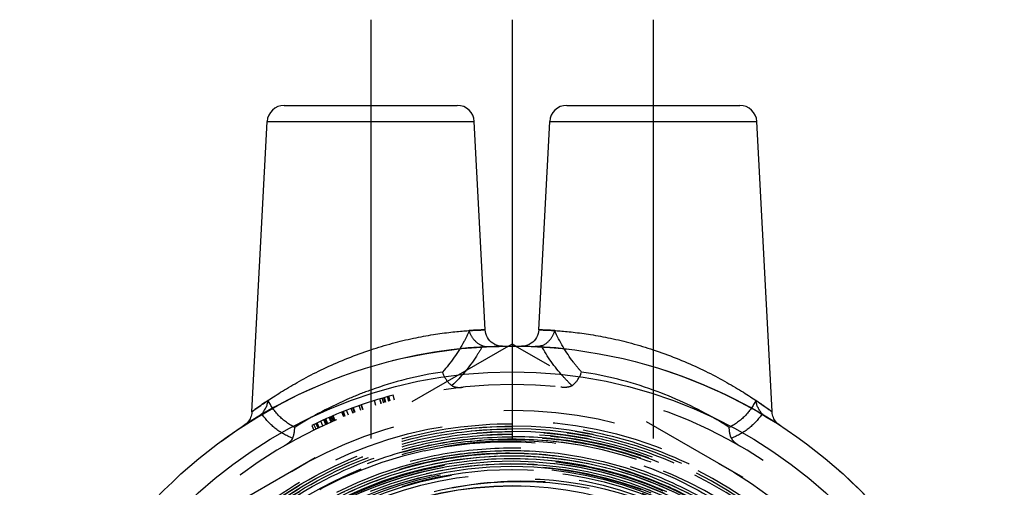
# Model space of a CAD drawing. Header units: millimetres. Extents: x 466.1 to 533.9, y 459.2 to 540.8.
# Tile 2 of 2: x 471.2 to 528.8, y 513.5 to 540.8. Entities that reach past the tile are written whole.
import ezdxf

# ---------------------------------------------------------------- set-up
doc = ezdxf.new("R2010")
doc.units = ezdxf.units.MM
doc.header["$LTSCALE"] = 65.185185
doc.linetypes.add('CENTER', pattern=[0.6, 0.375, -0.075, 0.075, -0.075])
doc.linetypes.add('HIDDEN', pattern=[0.2, 0.1, -0.1])
for name, color, linetype in [('ACHSEN_S', 7, 'CONTINUOUS'), ('FASEN', 7, 'CONTINUOUS'), ('KOERPER', 7, 'CONTINUOUS'), ('KONST.EL_MIT_GEO', 7, 'CONTINUOUS')]:
    doc.layers.add(name, color=color, linetype=linetype)

msp = doc.modelspace()

# ---------------------------------------------------------------- linework, layer by layer
at = {"layer": 'ACHSEN_S', "color": 2, "linetype": 'CENTER'}
msp.add_line((500, 540.834), (500, 459.166), dxfattribs=at)
at = {"layer": 'FASEN', "color": 7, "linetype": 'Continuous'}
for radius in [28.75, 27.25]:
    msp.add_circle((500, 493.034), radius, dxfattribs=at)
at = {"layer": 'KOERPER', "color": 2, "linetype": 'CENTER'}
for p, q in [((491.75, 540.834), (491.75, 513.217)), ((508.25, 540.834), (508.25, 512.569))]:
    msp.add_line(p, q, dxfattribs=at)
at = {"layer": 'KOERPER', "color": 8, "linetype": 'HIDDEN'}
msp.add_circle((500, 493.034), 28.75, dxfattribs=at)
at = {"layer": 'KONST.EL_MIT_GEO', "color": 7, "linetype": 'Continuous'}
for p, q in [((486.699, 535.834), (496.801, 535.834)), ((503.199, 535.834), (513.301, 535.834)), ((484.812, 517.944), (485.7, 534.886)), ((485.7, 534.886), (497.8, 534.886)), ((498.437, 522.726), (497.8, 534.886)), ((501.563, 522.726), (502.2, 534.886)), ((502.2, 534.886), (514.3, 534.886)), ((515.187, 517.954), (514.3, 534.886)), ((500, 521.901), (499.787, 521.778)), ((500.213, 521.778), (500, 521.901))]:
    msp.add_line(p, q, dxfattribs=at)
at = {"layer": 'KONST.EL_MIT_GEO', "color": 8, "linetype": 'HIDDEN'}
for p, q in [((499.787, 521.778), (475.213, 507.591)), ((524.787, 507.591), (500.213, 521.778)), ((492.367, 518.411), (492.28, 518.698)), ((492.377, 518.414), (492.291, 518.701)), ((492.506, 518.452), (492.421, 518.74)), ((492.596, 518.478), (492.512, 518.767)), ((492.633, 518.489), (492.549, 518.777)), ((492.815, 518.541), (492.734, 518.83)), ((492.826, 518.544), (492.745, 518.833)), ((492.885, 518.561), (492.804, 518.85)), ((493.141, 518.631), (493.064, 518.921)), ((490.715, 517.854), (490.61, 518.135)), ((490.807, 517.888), (490.703, 518.169)), ((490.848, 517.903), (490.745, 518.185)), ((491.18, 518.023), (491.08, 518.306)), ((491.289, 518.061), (491.191, 518.345)), ((491.306, 518.067), (491.207, 518.35)), ((492.054, 518.314), (491.964, 518.601)), ((489.19, 517.228), (489.067, 517.502)), ((489.243, 517.252), (489.122, 517.527)), ((489.434, 517.336), (489.314, 517.611)), ((489.479, 517.356), (489.36, 517.631)), ((489.493, 517.362), (489.374, 517.637)), ((489.567, 517.394), (489.449, 517.669)), ((489.64, 517.425), (489.523, 517.701)), ((489.668, 517.437), (489.551, 517.713)), ((490.183, 517.648), (490.072, 517.927)), ((490.226, 517.665), (490.115, 517.944)), ((490.261, 517.679), (490.151, 517.958)), ((490.448, 517.752), (490.34, 518.032)), ((488.304, 517.147), (488.435, 516.877)), ((488.558, 516.936), (488.429, 517.207)), ((488.679, 516.994), (488.551, 517.265)), ((488.568, 517.273), (488.696, 517.002)), ((488.745, 517.025), (488.618, 517.297)), ((488.955, 517.122), (488.83, 517.395)), ((489.13, 517.202), (489.007, 517.475))]:
    msp.add_line(p, q, dxfattribs=at)
at = {"layer": 'KONST.EL_MIT_GEO', "color": 7, "linetype": 'Continuous'}
for points in [[(499.452, 521.779), (499.333, 521.784), (499.215, 521.803), (499.101, 521.836), (498.991, 521.883), (498.888, 521.942), (498.792, 522.013), (498.706, 522.095), (498.63, 522.186), (498.565, 522.286), (498.513, 522.393), (498.473, 522.506), (498.448, 522.622), (498.437, 522.726)], [(501.563, 522.726), (501.552, 522.622), (501.527, 522.506), (501.487, 522.393), (501.435, 522.286), (501.37, 522.186), (501.294, 522.095), (501.208, 522.013), (501.112, 521.942), (501.009, 521.883), (500.899, 521.836), (500.785, 521.803), (500.667, 521.784), (500.548, 521.779)], [(484.812, 517.943), (484.812, 517.931), (484.803, 517.845), (484.786, 517.763), (484.764, 517.683), (484.735, 517.607), (484.702, 517.535), (484.663, 517.467), (484.619, 517.403), (484.572, 517.344), (484.522, 517.289), (484.469, 517.24), (484.413, 517.195), (484.358, 517.156)], [(515.642, 517.156), (515.587, 517.195), (515.531, 517.24), (515.478, 517.289), (515.428, 517.344), (515.381, 517.403), (515.337, 517.467), (515.298, 517.535), (515.265, 517.607), (515.236, 517.683), (515.214, 517.763), (515.197, 517.845), (515.188, 517.931), (515.188, 517.943)]]:
    msp.add_lwpolyline(points, dxfattribs=at)
at = {"layer": 'KONST.EL_MIT_GEO', "color": 8, "linetype": 'HIDDEN'}
for points in [[(489.778, 513.262), (490.984, 513.826), (492.221, 514.318), (493.485, 514.737), (494.771, 515.08), (496.075, 515.348), (497.392, 515.539), (498.719, 515.651), (500.049, 515.686), (501.379, 515.643), (502.705, 515.521), (504.021, 515.322), (505.322, 515.046), (506.606, 514.694), (507.866, 514.268), (509.099, 513.768), (510.3, 513.196)], [(490.03, 513.216), (491.235, 513.766), (492.47, 514.244), (493.731, 514.649), (495.014, 514.979), (496.314, 515.233), (497.626, 515.41), (498.947, 515.509), (500.271, 515.531), (501.594, 515.475), (502.911, 515.341), (504.218, 515.129), (505.51, 514.841), (506.783, 514.478), (508.033, 514.041), (509.254, 513.53)], [(490.497, 513.27), (491.707, 513.794), (492.945, 514.245), (494.207, 514.622), (495.49, 514.925), (496.788, 515.151), (498.097, 515.3), (499.412, 515.372), (500.73, 515.367), (502.044, 515.284), (503.352, 515.123), (504.648, 514.886), (505.927, 514.572), (507.186, 514.184), (508.419, 513.723), (509.623, 513.189)], [(491.183, 513.41), (492.402, 513.894), (493.647, 514.304), (494.914, 514.641), (496.198, 514.902), (497.496, 515.087), (498.802, 515.195), (500.113, 515.225), (501.423, 515.178), (502.727, 515.054), (504.022, 514.853), (505.303, 514.577), (506.566, 514.224), (507.805, 513.798), (509.017, 513.3)], [(491.238, 513.267), (492.444, 513.746), (493.676, 514.154), (494.93, 514.488), (496.202, 514.747), (497.486, 514.932), (498.779, 515.04), (500.076, 515.073), (501.373, 515.029), (502.664, 514.908), (503.947, 514.712), (505.215, 514.441), (506.465, 514.096), (507.693, 513.677), (508.894, 513.187)], [(491.731, 513.307), (492.94, 513.758), (494.174, 514.137), (495.429, 514.442), (496.699, 514.673), (497.98, 514.828), (499.268, 514.908), (500.559, 514.912), (501.847, 514.839), (503.129, 514.691), (504.4, 514.467), (505.656, 514.169), (506.891, 513.798), (508.103, 513.354)], [(492.447, 513.42), (493.664, 513.829), (494.903, 514.166), (496.16, 514.428), (497.43, 514.616), (498.709, 514.729), (499.993, 514.766), (501.276, 514.727), (502.554, 514.612), (503.824, 514.423), (505.08, 514.158), (506.318, 513.82), (507.534, 513.409)], [(496.482, 513.515), (497.616, 513.701), (498.76, 513.825), (499.909, 513.885), (501.062, 513.881), (502.213, 513.814), (503.36, 513.683), (504.499, 513.489)]]:
    msp.add_lwpolyline(points, dxfattribs=at)
for radius in [25, 24.386, 21.75, 21.639, 21.5, 21.293, 20.586]:
    msp.add_circle((500, 493.034), radius, dxfattribs=at)
at = {"layer": 'KONST.EL_MIT_GEO', "color": 7, "linetype": 'Continuous'}
msp.add_circle((500, 493.034), 20.6, dxfattribs=at)
for centre, start, end in [((486.699, 534.834), 89.99991, 176.99999), ((496.801, 534.834), 3.00001, 90.00009), ((503.199, 534.834), 89.99991, 176.99999), ((513.301, 534.834), 3.00001, 90.00009)]:
    msp.add_arc(centre, 1, start, end, dxfattribs=at)
at = {"layer": 'KONST.EL_MIT_GEO', "color": 8, "linetype": 'HIDDEN'}
for centre, radius, start, end in [((500, 493.034), 28.75, 91.08779, 122.96108), ((500, 493.034), 28.75, 57.03878, 88.91221), ((499.008, 499.134), 21.352, 98.26346, 109.87251), ((500.956, 498.993), 21.497, 70.1668, 81.69723), ((500, 493.034), 26.5, 0, 180), ((500, 493.034), 26.8, 105, 115.86716), ((500.433, 496.782), 26.302, 123.92476, 126.43361), ((499.976, 493.042), 24.064, 47.52923, 89.94399), ((499.976, 493.042), 23.911, 47.52179, 89.94366), ((499.976, 493.042), 23.757, 47.51644, 89.9433), ((499.985, 493.057), 23.71, 335.21315, 89.964), ((499.985, 493.057), 23.588, 335.21278, 89.96395), ((499.972, 492.993), 23.5, 80.13844, 89.93163), ((500, 493.034), 23.301, 80.19051, 152.64611), ((500, 493.034), 23.21, 19.31024, 102.78554), ((499.972, 492.993), 23.347, 80.13958, 89.92958), ((500.007, 493.179), 23.155, 334.90808, 80.14079), ((499.987, 493.058), 23.432, 335.58699, 80.14835), ((500, 493.034), 22.325, 23.71408, 230.58985), ((499.785, 493.139), 23.061, 102.3215, 152.63304), ((500, 493.034), 22.125, 325.19034, 201.35593), ((500.006, 493.044), 21.514, 90.01527, 211.78223), ((500.01, 493.033), 21.526, 51.98273, 90.02721), ((500.425, 493.009), 21.016, 69.71332, 103.59961), ((499.979, 493.046), 22.007, 50.87096, 70.98967)]:
    msp.add_arc(centre, radius, start, end, dxfattribs=at)
at = {"layer": 'KONST.EL_MIT_GEO', "color": 7, "linetype": 'Continuous'}
for points, knots in [([(491.75, 521.565), (492.168, 521.703), (492.997, 521.952), (494.22, 522.246), (495.362, 522.457), (496.242, 522.575), (496.868, 522.638), (497.265, 522.671), (497.609, 522.693), (497.895, 522.708), (498.096, 522.716), (498.226, 522.721), (498.301, 522.722), (498.355, 522.725), (498.403, 522.724), (498.416, 522.728), (498.439, 522.725), (498.437, 522.726)], [0, 0, 0, 0, 0.193949, 0.380827, 0.553651, 0.705554, 0.771715, 0.830449, 0.881166, 0.923371, 0.956641, 0.969822, 0.980649, 0.989098, 0.995151, 0.99879, 1, 1, 1, 1]), ([(501.563, 522.726), (501.561, 522.724), (501.584, 522.728), (501.597, 522.724), (501.645, 522.725), (501.699, 522.722), (501.774, 522.721), (501.904, 522.716), (502.105, 522.708), (502.391, 522.693), (502.735, 522.671), (503.132, 522.638), (503.758, 522.575), (504.638, 522.457), (505.78, 522.246), (507.003, 521.952), (507.832, 521.703), (508.25, 521.565)], [0, 0, 0, 0, 0.001211, 0.004851, 0.010905, 0.019355, 0.030183, 0.043365, 0.076636, 0.118842, 0.169559, 0.228294, 0.294455, 0.446358, 0.619181, 0.806057, 1, 1, 1, 1]), ([(484.812, 517.943), (484.816, 517.941), (484.823, 517.953), (484.836, 517.959), (484.861, 517.98), (484.904, 518.01), (484.97, 518.059), (485.054, 518.119), (485.198, 518.223), (485.419, 518.378), (485.727, 518.59), (486.09, 518.83), (486.502, 519.093), (487.132, 519.477), (488.01, 519.973), (489.164, 520.55), (490.421, 521.094), (491.3, 521.415), (491.75, 521.565)], [0, 0, 0, 0, 0.001525, 0.00342, 0.006061, 0.013553, 0.023941, 0.037114, 0.052939, 0.092001, 0.13998, 0.19572, 0.258191, 0.326463, 0.477351, 0.643069, 0.818937, 1, 1, 1, 1]), ([(508.25, 521.565), (508.7, 521.415), (509.579, 521.095), (510.835, 520.55), (511.99, 519.973), (512.868, 519.477), (513.498, 519.093), (513.91, 518.831), (514.272, 518.59), (514.581, 518.378), (514.829, 518.204), (514.998, 518.081), (515.093, 518.013), (515.148, 517.971), (515.164, 517.963), (515.19, 517.939), (515.188, 517.943)], [0, 0, 0, 0, 0.181034, 0.356877, 0.522579, 0.673458, 0.741736, 0.804205, 0.859958, 0.907941, 0.947014, 0.976028, 0.986415, 0.993924, 0.998477, 1, 1, 1, 1])]:
    msp.add_open_spline(points, degree=3, knots=knots, dxfattribs=at)
at = {"layer": 'KONST.EL_MIT_GEO', "color": 8, "linetype": 'HIDDEN'}
for points, knots in [([(497.507, 522.687), (497.413, 522.473), (496.99, 521.607), (496.425, 520.811), (495.939, 520.265)], [0, 0, 0, 0, 0.241719, 1, 1, 1, 1]), ([(498.437, 522.726), (498.433, 522.728), (498.411, 522.722), (498.368, 522.727), (498.293, 522.722), (498.191, 522.72), (498.059, 522.715), (497.828, 522.705), (497.641, 522.695), (497.507, 522.687)], [0, 0, 0, 0, 0.01603, 0.063939, 0.143576, 0.254563, 0.396429, 0.568628, 1, 1, 1, 1]), ([(498.282, 521.796), (498.092, 521.862), (497.748, 522.115), (497.556, 522.489), (497.507, 522.687)], [0, 0, 0, 0, 0.497197, 1, 1, 1, 1]), ([(502.493, 522.687), (502.359, 522.695), (502.172, 522.705), (501.941, 522.715), (501.809, 522.72), (501.707, 522.721), (501.632, 522.727), (501.589, 522.721), (501.567, 522.729), (501.563, 522.726)], [0, 0, 0, 0, 0.431387, 0.603592, 0.74546, 0.856446, 0.936078, 0.983981, 1, 1, 1, 1]), ([(501.718, 521.796), (501.908, 521.862), (502.252, 522.115), (502.444, 522.489), (502.493, 522.687)], [0, 0, 0, 0, 0.497194, 1, 1, 1, 1]), ([(504.061, 520.265), (503.894, 520.452), (503.281, 521.196), (502.781, 522.034), (502.493, 522.687)], [0, 0, 0, 0, 0.259917, 1, 1, 1, 1]), ([(498.282, 521.796), (498.171, 521.59), (497.671, 520.747), (497.032, 519.989), (496.495, 519.471)], [0, 0, 0, 0, 0.239316, 1, 1, 1, 1]), ([(498.282, 521.796), (498.31, 521.787), (498.427, 521.755), (498.55, 521.747), (498.641, 521.752)], [0, 0, 0, 0, 0.243144, 1, 1, 1, 1]), ([(501.718, 521.796), (501.69, 521.787), (501.573, 521.755), (501.45, 521.747), (501.359, 521.752)], [0, 0, 0, 0, 0.243144, 1, 1, 1, 1]), ([(503.505, 519.471), (503.32, 519.65), (502.639, 520.354), (502.061, 521.16), (501.718, 521.796)], [0, 0, 0, 0, 0.262262, 1, 1, 1, 1]), ([(496.495, 519.471), (496.366, 519.56), (496.14, 519.807), (495.994, 520.103), (495.939, 520.265)], [0, 0, 0, 0, 0.479138, 1, 1, 1, 1]), ([(503.505, 519.471), (503.567, 519.514), (503.813, 519.73), (503.981, 520.027), (504.061, 520.265)], [0, 0, 0, 0, 0.231057, 1, 1, 1, 1]), ([(496.495, 519.471), (496.583, 519.411), (496.81, 519.359), (497.03, 519.367), (497.145, 519.38)], [0, 0, 0, 0, 0.47903, 1, 1, 1, 1]), ([(503.505, 519.471), (503.417, 519.411), (503.19, 519.359), (502.97, 519.367), (502.855, 519.38)], [0, 0, 0, 0, 0.479028, 1, 1, 1, 1]), ([(491.75, 519.215), (491.34, 519.067), (489.804, 518.462), (488.338, 517.686), (487.311, 517.038)], [0, 0, 0, 0, 0.264169, 1, 1, 1, 1]), ([(512.689, 517.038), (512.367, 517.242), (510.951, 518.089), (509.443, 518.785), (508.25, 519.215)], [0, 0, 0, 0, 0.230988, 1, 1, 1, 1]), ([(487.311, 517.038), (486.97, 517.202), (486.352, 517.656), (485.924, 518.281), (485.754, 518.606)], [0, 0, 0, 0, 0.507436, 1, 1, 1, 1]), ([(514.246, 518.606), (514.076, 518.281), (513.648, 517.656), (513.03, 517.202), (512.689, 517.038)], [0, 0, 0, 0, 0.492603, 1, 1, 1, 1]), ([(515.188, 517.943), (515.183, 517.948), (515.16, 517.961), (515.115, 517.997), (515.037, 518.052), (514.878, 518.169), (514.612, 518.357), (514.38, 518.517), (514.246, 518.606)], [0, 0, 0, 0, 0.017067, 0.067629, 0.150991, 0.265751, 0.582039, 1, 1, 1, 1]), ([(487.189, 516.403), (486.816, 516.545), (486.128, 516.935), (485.601, 517.52), (485.387, 517.83)], [0, 0, 0, 0, 0.514601, 1, 1, 1, 1]), ([(514.613, 517.83), (514.399, 517.52), (513.872, 516.935), (513.184, 516.544), (512.811, 516.403)], [0, 0, 0, 0, 0.485539, 1, 1, 1, 1]), ([(500, 517.229), (497.709, 517.231), (493.1, 516.576), (486.762, 513.694), (481.483, 509.146), (477.697, 503.299), (475.705, 496.623), (475.668, 489.656), (477.585, 482.963), (480.073, 479.029), (481.559, 477.285)], [0, 0, 0, 0, 0.124999, 0.249998, 0.374998, 0.499998, 0.624998, 0.749998, 0.874999, 1, 1, 1, 1]), ([(481.652, 477.365), (480.174, 479.099), (477.698, 483.014), (475.791, 489.673), (475.827, 496.605), (477.81, 503.247), (481.577, 509.065), (486.829, 513.59), (493.135, 516.457), (497.721, 517.108), (500, 517.106)], [0, 0, 0, 0, 0.125001, 0.250002, 0.375002, 0.500002, 0.625002, 0.750002, 0.875001, 1, 1, 1, 1]), ([(500, 517.075), (498.426, 517.077), (495.27, 516.769), (490.725, 515.393), (486.534, 513.154), (482.861, 510.141), (479.847, 506.468), (477.608, 502.278), (476.229, 497.732), (475.765, 493.004), (476.232, 488.276), (477.612, 483.73), (479.852, 479.54), (482.866, 475.867), (486.538, 472.853), (490.727, 470.612), (495.271, 469.23), (498.426, 468.917), (500, 468.916)], [0, 0, 0, 0, 0.062502, 0.125, 0.187501, 0.250001, 0.3125, 0.375, 0.437499, 0.499999, 0.562498, 0.624998, 0.687499, 0.750001, 0.8125, 0.875001, 0.937498, 1, 1, 1, 1]), ([(481.77, 477.463), (480.301, 479.187), (477.84, 483.077), (475.945, 489.694), (475.981, 496.582), (477.951, 503.181), (481.694, 508.962), (486.912, 513.459), (493.178, 516.308), (497.735, 516.955), (500, 516.953)], [0, 0, 0, 0, 0.125003, 0.250003, 0.375002, 0.500001, 0.625, 0.749999, 0.875, 1, 1, 1, 1]), ([(487.189, 516.403), (487.21, 516.449), (487.286, 516.653), (487.312, 516.873), (487.311, 517.038)], [0, 0, 0, 0, 0.234861, 1, 1, 1, 1]), ([(500, 468.916), (501.579, 468.914), (504.745, 469.223), (509.305, 470.604), (513.509, 472.849), (517.194, 475.872), (520.217, 479.556), (522.464, 483.76), (523.846, 488.321), (524.312, 493.064), (523.844, 497.807), (522.46, 502.367), (520.212, 506.57), (517.189, 510.255), (513.505, 513.279), (509.302, 515.527), (504.744, 516.913), (501.579, 517.227), (500, 517.229)], [0, 0, 0, 0, 0.062502, 0.125001, 0.187501, 0.25, 0.3125, 0.375, 0.437499, 0.5, 0.5625, 0.625, 0.6875, 0.749999, 0.812499, 0.875, 0.937498, 1, 1, 1, 1]), ([(500, 469.069), (501.569, 469.067), (504.714, 469.374), (509.246, 470.746), (513.423, 472.977), (517.085, 475.981), (520.089, 479.642), (522.321, 483.819), (523.695, 488.351), (524.158, 493.064), (523.693, 497.777), (522.317, 502.308), (520.084, 506.485), (517.08, 510.145), (513.419, 513.15), (509.243, 515.384), (504.714, 516.762), (501.569, 517.074), (500, 517.075)], [0, 0, 0, 0, 0.062501, 0.124999, 0.187499, 0.249998, 0.312498, 0.374999, 0.437499, 0.499998, 0.562498, 0.624998, 0.687498, 0.75, 0.8125, 0.875, 0.937498, 1, 1, 1, 1]), ([(512.811, 516.403), (512.79, 516.449), (512.714, 516.653), (512.688, 516.873), (512.689, 517.038)], [0, 0, 0, 0, 0.234871, 1, 1, 1, 1]), ([(500, 516.922), (498.436, 516.924), (495.301, 516.618), (490.784, 515.25), (486.619, 513.026), (482.97, 510.032), (479.975, 506.383), (477.75, 502.219), (476.381, 497.702), (475.919, 493.004), (476.383, 488.306), (477.754, 483.789), (479.98, 479.626), (482.975, 475.977), (486.623, 472.981), (490.786, 470.755), (495.301, 469.382), (498.436, 469.071), (500, 469.069)], [0, 0, 0, 0, 0.062501, 0.124999, 0.187499, 0.249999, 0.312499, 0.374998, 0.437498, 0.499998, 0.562498, 0.624998, 0.687498, 0.749998, 0.812498, 0.874999, 0.937497, 1, 1, 1, 1]), ([(481.888, 477.561), (480.428, 479.274), (477.983, 483.139), (476.099, 489.713), (476.135, 496.558), (478.091, 503.115), (481.81, 508.86), (486.995, 513.327), (493.222, 516.158), (497.749, 516.802), (500, 516.799)], [0, 0, 0, 0, 0.125001, 0.250001, 0.375002, 0.500002, 0.625002, 0.750001, 0.875001, 1, 1, 1, 1]), ([(500, 516.769), (498.447, 516.77), (495.331, 516.466), (490.843, 515.107), (486.705, 512.898), (483.079, 509.923), (480.103, 506.297), (477.893, 502.16), (476.532, 497.671), (476.074, 493.004), (476.535, 488.336), (477.897, 483.848), (480.108, 479.712), (483.084, 476.086), (486.709, 473.11), (490.845, 470.897), (495.331, 469.533), (498.447, 469.224), (500, 469.222)], [0, 0, 0, 0, 0.062502, 0.125, 0.1875, 0.25, 0.312499, 0.374999, 0.437499, 0.5, 0.562499, 0.624999, 0.687499, 0.749999, 0.812499, 0.875, 0.937498, 1, 1, 1, 1]), ([(482.005, 477.66), (480.554, 479.362), (478.125, 483.201), (476.253, 489.734), (476.288, 496.534), (478.232, 503.05), (481.927, 508.757), (487.079, 513.196), (493.265, 516.009), (497.764, 516.648), (500, 516.646)], [0, 0, 0, 0, 0.125001, 0.250001, 0.375001, 0.500001, 0.625001, 0.75, 0.874999, 1, 1, 1, 1]), ([(500, 516.615), (498.457, 516.617), (495.361, 516.315), (490.902, 514.965), (486.791, 512.77), (483.188, 509.814), (480.232, 506.211), (478.036, 502.101), (476.684, 497.642), (476.228, 493.004), (476.686, 488.366), (478.04, 483.907), (480.237, 479.797), (483.193, 476.195), (486.795, 473.238), (490.904, 471.04), (495.361, 469.684), (498.457, 469.377), (500, 469.376)], [0, 0, 0, 0, 0.062501, 0.124998, 0.187498, 0.249997, 0.312497, 0.374996, 0.437496, 0.499998, 0.562499, 0.624998, 0.687498, 0.749998, 0.812498, 0.874999, 0.937498, 1, 1, 1, 1]), ([(500, 469.498), (498.465, 469.5), (495.385, 469.805), (490.951, 471.154), (486.863, 473.341), (483.28, 476.282), (480.339, 479.866), (478.153, 483.954), (476.807, 488.39), (476.351, 493.004), (476.805, 497.617), (478.149, 502.054), (480.334, 506.143), (483.275, 509.727), (486.859, 512.667), (490.949, 514.851), (495.385, 516.194), (498.465, 516.494), (500, 516.493)], [0, 0, 0, 0, 0.062502, 0.125001, 0.187502, 0.250001, 0.3125, 0.375, 0.437499, 0.5, 0.562501, 0.625001, 0.687502, 0.750003, 0.812503, 0.875002, 0.937499, 1, 1, 1, 1]), ([(500, 516.462), (498.467, 516.463), (495.391, 516.164), (490.961, 514.822), (486.877, 512.641), (483.297, 509.705), (480.36, 506.126), (478.178, 502.042), (476.835, 497.611), (476.382, 493.004), (476.837, 488.396), (478.182, 483.966), (480.365, 479.883), (483.302, 476.304), (486.881, 473.366), (490.963, 471.183), (495.392, 469.836), (498.467, 469.531), (500, 469.529)], [0, 0, 0, 0, 0.062502, 0.124999, 0.187499, 0.249998, 0.312498, 0.374999, 0.437499, 0.499999, 0.562498, 0.624998, 0.687498, 0.749999, 0.812499, 0.875, 0.937498, 1, 1, 1, 1]), ([(487.189, 516.403), (487.144, 516.303), (486.981, 516.134), (486.794, 516.009), (486.693, 515.95)], [0, 0, 0, 0, 0.483742, 1, 1, 1, 1]), ([(500, 469.222), (501.559, 469.221), (504.684, 469.525), (509.187, 470.889), (513.338, 473.105), (516.976, 476.09), (519.961, 479.728), (522.178, 483.878), (523.543, 488.381), (524.004, 493.064), (523.541, 497.747), (522.174, 502.249), (519.956, 506.399), (516.971, 510.036), (513.334, 513.022), (509.184, 515.241), (504.684, 516.61), (501.559, 516.92), (500, 516.922)], [0, 0, 0, 0, 0.062502, 0.124999, 0.187499, 0.249999, 0.312499, 0.374999, 0.437499, 0.499999, 0.562499, 0.624999, 0.687499, 0.749999, 0.812499, 0.875, 0.937498, 1, 1, 1, 1]), ([(500, 469.529), (501.538, 469.527), (504.624, 469.828), (509.068, 471.174), (513.166, 473.362), (516.757, 476.308), (519.704, 479.899), (521.893, 483.996), (523.241, 488.441), (523.695, 493.064), (523.238, 497.686), (521.889, 502.131), (519.699, 506.227), (516.752, 509.818), (513.162, 512.765), (509.066, 514.956), (504.624, 516.307), (501.538, 516.614), (500, 516.615)], [0, 0, 0, 0, 0.062501, 0.124999, 0.1875, 0.249999, 0.312498, 0.374998, 0.437497, 0.499997, 0.562498, 0.624998, 0.687498, 0.749997, 0.812497, 0.874998, 0.937497, 1, 1, 1, 1]), ([(500, 469.682), (501.528, 469.681), (504.594, 469.98), (509.009, 471.317), (513.08, 473.49), (516.648, 476.418), (519.576, 479.985), (521.751, 484.055), (523.089, 488.471), (523.54, 493.064), (523.087, 497.656), (521.747, 502.072), (519.571, 506.142), (516.643, 509.709), (513.077, 512.637), (509.007, 514.814), (504.593, 516.156), (501.528, 516.46), (500, 516.462)], [0, 0, 0, 0, 0.062502, 0.124999, 0.187499, 0.249999, 0.312499, 0.374999, 0.437499, 0.499998, 0.562499, 0.624999, 0.687499, 0.749999, 0.812499, 0.874999, 0.937498, 1, 1, 1, 1]), ([(512.811, 516.403), (512.856, 516.303), (513.019, 516.134), (513.206, 516.009), (513.307, 515.95)], [0, 0, 0, 0, 0.483735, 1, 1, 1, 1]), ([(500.001, 516.339), (498.548, 516.341), (495.636, 516.071), (491.425, 514.861), (487.511, 512.888), (484.032, 510.221), (481.111, 506.955), (478.847, 503.201), (477.322, 499.093), (476.586, 494.772), (476.666, 490.39), (477.559, 486.099), (479.234, 482.049), (481.632, 478.381), (484.67, 475.221), (488.241, 472.681), (492.221, 470.848), (495.058, 470.139), (496.494, 469.92)], [0, 0, 0, 0, 0.062498, 0.124998, 0.187498, 0.249998, 0.312498, 0.374998, 0.437498, 0.499998, 0.562498, 0.624999, 0.687499, 0.749999, 0.812499, 0.874999, 0.9375, 1, 1, 1, 1]), ([(520.231, 483.707), (520.799, 484.939), (521.713, 487.513), (522.36, 491.554), (522.263, 495.647), (521.421, 499.653), (519.865, 503.44), (517.645, 506.88), (514.838, 509.859), (511.536, 512.278), (507.849, 514.058), (503.901, 515.138), (499.822, 515.484), (495.748, 515.083), (491.814, 513.949), (488.152, 512.12), (484.882, 509.656), (482.114, 506.641), (479.939, 503.173), (478.428, 499.368), (477.633, 495.353), (477.579, 491.259), (478.267, 487.224), (479.676, 483.38), (481.757, 479.856), (484.443, 476.766), (487.644, 474.214), (491.254, 472.284), (495.154, 471.039), (499.214, 470.521), (503.301, 470.746), (507.281, 471.707), (511.02, 473.372), (514.397, 475.686), (517.3, 478.572), (519.633, 481.936), (521.32, 485.665), (522.305, 489.639), (522.555, 493.724), (522.064, 497.788), (520.846, 501.697), (518.943, 505.321), (516.417, 508.542), (513.351, 511.254), (509.846, 513.368), (506.017, 514.815), (501.989, 515.547), (497.896, 515.541), (493.871, 514.797), (490.046, 513.339), (486.546, 511.216), (483.486, 508.497), (480.967, 505.271), (479.07, 501.644), (477.857, 497.734), (477.368, 493.67), (477.619, 489.584), (478.601, 485.611), (480.283, 481.879), (482.608, 478.51), (485.502, 475.615), (488.869, 473.288), (492.601, 471.604), (497.882, 470.292), (504.802, 470.477), (511.202, 473.112), (515.498, 476.452), (518.229, 479.502), (520.366, 482.993), (521.842, 486.811), (522.608, 490.832), (522.641, 494.925), (521.938, 498.958), (520.524, 502.799), (518.443, 506.324), (515.765, 509.419), (512.574, 511.983), (508.976, 513.934), (505.086, 515.208), (501.031, 515.765), (496.942, 515.586), (492.951, 514.678), (489.187, 513.07), (485.771, 510.814), (482.815, 507.982), (480.414, 504.668), (478.644, 500.977), (477.563, 497.029), (477.206, 492.952), (477.584, 488.876), (478.684, 484.934), (480.472, 481.251), (482.889, 477.948), (485.857, 475.13), (489.281, 472.887), (493.051, 471.293), (497.045, 470.397), (501.134, 470.229), (505.188, 470.793), (509.076, 472.072), (512.674, 474.025), (515.865, 476.588), (518.548, 479.679), (520.636, 483.2), (522.063, 487.036), (522.783, 491.065), (522.774, 495.158), (522.035, 499.184), (520.59, 503.013), (518.487, 506.524), (515.791, 509.605), (512.59, 512.155), (508.986, 514.095), (505.094, 515.363), (501.039, 515.917), (496.95, 515.742), (492.957, 514.841), (489.189, 513.244), (485.764, 511.003), (482.793, 508.188), (480.369, 504.89), (478.57, 501.213), (477.453, 497.275), (477.054, 493.202), (477.385, 489.123), (478.435, 485.166), (480.171, 481.461), (481.75, 479.232), (482.63, 478.2)], [0, 0, 0, 0, 0.007813, 0.015626, 0.02344, 0.031253, 0.039066, 0.046879, 0.054693, 0.062506, 0.070319, 0.078132, 0.085946, 0.093759, 0.101572, 0.109385, 0.117199, 0.125012, 0.132825, 0.140638, 0.148452, 0.156265, 0.164078, 0.171892, 0.179705, 0.187518, 0.195331, 0.203145, 0.210958, 0.218771, 0.226585, 0.234398, 0.242211, 0.250025, 0.257838, 0.265652, 0.273465, 0.281278, 0.289092, 0.296905, 0.304718, 0.312532, 0.320345, 0.328159, 0.335972, 0.343785, 0.351599, 0.359412, 0.367226, 0.375039, 0.382852, 0.390666, 0.398479, 0.406293, 0.414106, 0.42192, 0.429733, 0.437547, 0.44536, 0.453173, 0.460987, 0.4688, 0.476614, 0.484427, 0.499991, 0.515554, 0.523367, 0.531181, 0.538994, 0.546808, 0.554622, 0.562435, 0.570249, 0.578062, 0.585876, 0.593689, 0.601503, 0.609316, 0.61713, 0.624943, 0.632757, 0.640571, 0.648384, 0.656198, 0.664011, 0.671825, 0.679639, 0.687452, 0.695266, 0.703079, 0.710893, 0.718707, 0.72652, 0.734334, 0.742148, 0.749961, 0.757775, 0.765588, 0.773402, 0.781216, 0.789029, 0.796843, 0.804657, 0.81247, 0.820284, 0.828098, 0.835912, 0.843725, 0.851539, 0.859353, 0.867166, 0.87498, 0.882794, 0.890607, 0.898421, 0.906235, 0.914049, 0.921862, 0.929676, 0.93749, 0.945304, 0.953117, 0.960931, 0.968745, 0.976559, 0.984373, 0.992186, 1, 1, 1, 1]), ([(494.864, 515.668), (496.426, 516.007), (499.63, 516.362), (504.435, 515.893), (509.043, 514.444), (513.251, 512.072), (516.876, 508.881), (519.761, 505.007), (521.777, 500.617), (522.835, 495.904), (522.885, 491.074), (521.924, 486.34), (519.992, 481.912), (517.173, 477.989), (513.592, 474.746), (509.407, 472.332), (504.808, 470.856), (501.598, 470.544), (500, 470.559)], [0, 0, 0, 0, 0.062505, 0.125006, 0.187509, 0.250011, 0.312512, 0.375014, 0.437514, 0.500015, 0.562514, 0.625014, 0.687513, 0.750011, 0.812509, 0.875007, 0.937501, 1, 1, 1, 1]), ([(520.44, 502.012), (519.849, 503.38), (518.39, 506.003), (515.465, 509.419), (511.919, 512.188), (507.895, 514.197), (503.552, 515.369), (499.064, 515.659), (494.606, 515.055), (490.356, 513.584), (486.479, 511.303), (483.127, 508.304), (480.431, 504.704), (478.494, 500.645), (477.392, 496.285), (477.165, 491.793), (477.821, 487.345), (478.832, 484.518), (479.468, 483.171)], [0, 0, 0, 0, 0.0625, 0.124996, 0.187495, 0.249994, 0.312494, 0.374993, 0.437493, 0.499993, 0.562493, 0.624993, 0.687494, 0.749994, 0.812495, 0.874997, 0.937498, 1, 1, 1, 1]), ([(478.458, 496.015), (478.116, 493.563), (478.28, 488.5), (481.061, 481.462), (486.048, 475.761), (492.66, 472.07), (500.127, 470.814), (507.583, 472.139), (514.162, 475.89), (519.1, 481.631), (521.826, 488.695), (522.025, 496.265), (519.676, 503.464), (515.05, 509.459), (508.683, 513.558), (501.312, 515.289), (493.786, 514.452), (486.974, 511.146), (481.661, 505.752), (478.456, 498.892), (477.729, 491.355), (479.561, 484.009), (483.742, 477.696), (489.79, 473.142), (497.012, 470.867), (504.578, 471.132), (511.623, 473.905), (517.341, 478.868), (521.078, 485.453), (522.407, 492.906), (521.179, 500.376), (517.534, 507.012), (511.889, 512.056), (504.887, 514.935), (497.326, 515.322), (490.067, 513.174), (483.935, 508.735), (479.624, 502.512), (477.625, 495.211), (478.163, 487.66), (481.176, 480.715), (486.321, 475.163), (493.017, 471.631), (500.504, 470.518), (507.937, 471.949), (514.477, 475.761), (519.386, 481.523), (522.11, 488.585), (522.345, 496.151), (520.064, 503.369), (515.525, 509.426), (509.24, 513.643), (501.914, 515.546), (494.371, 514.923), (487.456, 511.845), (481.945, 506.657), (478.454, 499.941), (477.374, 492.45), (478.823, 485.022), (482.64, 478.486), (488.396, 473.573), (495.45, 470.829), (503.013, 470.561), (510.244, 472.798), (516.334, 477.282), (519.192, 481.459), (520.231, 483.707)], [0, 0, 0, 0, 0.015623, 0.031246, 0.04687, 0.062493, 0.078116, 0.09374, 0.109363, 0.124987, 0.14061, 0.156234, 0.171858, 0.187482, 0.203106, 0.21873, 0.234354, 0.249978, 0.265602, 0.281226, 0.29685, 0.312474, 0.328099, 0.343723, 0.359348, 0.374972, 0.390597, 0.406221, 0.421846, 0.437471, 0.453096, 0.46872, 0.484345, 0.49997, 0.515595, 0.53122, 0.546846, 0.562471, 0.578096, 0.593721, 0.609347, 0.624972, 0.640598, 0.656223, 0.671849, 0.687475, 0.7031, 0.718726, 0.734352, 0.749978, 0.765604, 0.78123, 0.796856, 0.812482, 0.828108, 0.843735, 0.859361, 0.874987, 0.890614, 0.90624, 0.921867, 0.937493, 0.95312, 0.968746, 0.984373, 1, 1, 1, 1]), ([(495.461, 513.292), (497.491, 513.79), (500.674, 514.086), (504.836, 513.562), (506.864, 513.004), (507.856, 512.667)], [0, 0, 0, 0, 0.499359, 0.749675, 1, 1, 1, 1])]:
    msp.add_open_spline(points, degree=3, knots=knots, dxfattribs=at)
for points in [[(485.387, 517.83), (485.589, 518.032), (485.716, 518.323), (485.754, 518.606)], [(514.613, 517.83), (514.411, 518.033), (514.284, 518.323), (514.246, 518.606)], [(485.387, 517.83), (485.324, 517.767), (485.251, 517.712), (485.174, 517.666)], [(514.613, 517.83), (514.676, 517.767), (514.749, 517.712), (514.826, 517.666)]]:
    msp.add_open_spline(points, degree=3, dxfattribs=at)

doc.saveas('drawing.dxf')
